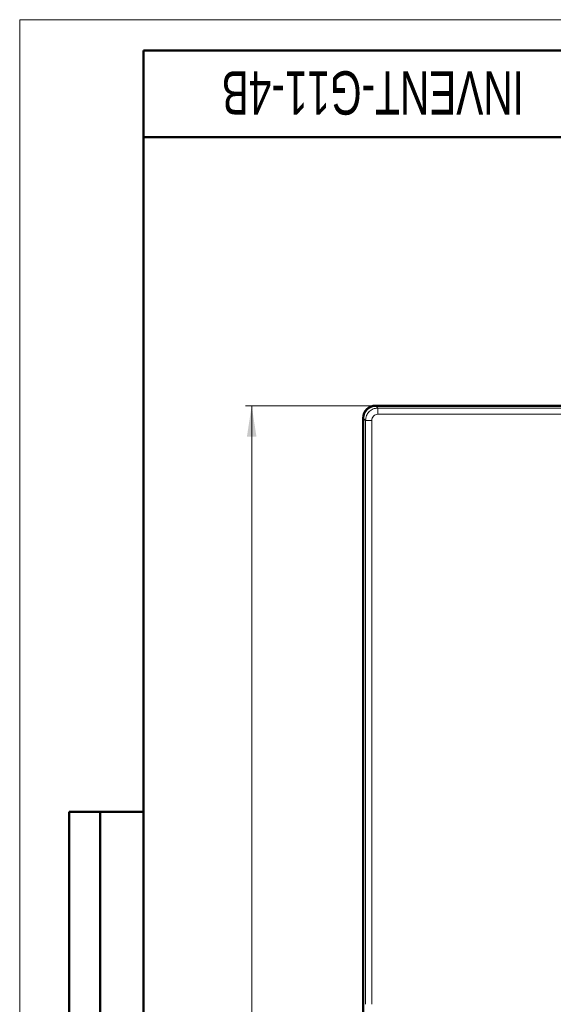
# Model space of a CAD drawing. Header units: millimetres. Extents: x 0 to 594, y 0 to 420.
# Tile 3 of 9: x 0 to 86, y 261 to 420. Entities that reach past the tile are written whole.
import ezdxf

# ---------------------------------------------------------------- set-up
doc = ezdxf.new("R2010")
doc.units = ezdxf.units.MM
doc.linetypes.add('SLD-Сплошная', pattern=[0])
doc.styles.add('SLDTEXTSTYLE0', font='TXT', dxfattribs={"width": 0.7, "bigfont": 'bigfont'})
doc.styles.add('SLDTEXTSTYLE1', font='TXT', dxfattribs={"width": 0.7})
doc.dimstyles.new('SLDDIMSTYLE0', dxfattribs={"dimtxt": 5, "dimasz": 5, "dimexe": 0, "dimexo": 0.0625, "dimgap": 1.25, "dimtad": 2, "dimdec": 1, "dimrnd": 1e-09, "dimzin": 12, "dimdsep": 46, "dimtxsty": 'SLDTEXTSTYLE1', "dimsah": 1, "dimcen": 0.09, "dimadec": 0, "dimazin": 3, "dimtfac": 1, "dimtdec": 3, "dimtofl": 0, "dimtmove": 0, "dimatfit": 3, "dimfxl": 1, "dimfrac": 2, "dimtolj": 1, "dimtzin": 12, "dimarcsym": 0})

# ---------------------------------------------------------------- blocks, each defined once
blk = doc.blocks.new('_D_1')
at = {"color": 7, "linetype": 'SLD-Сплошная', "lineweight": 0}
for p, q in [((57.46, 357.63), (36.46, 357.63)), ((37.46, 114.64), (37.46, 357.63)), ((78.78, 114.64), (36.46, 114.64))]:
    blk.add_line(p, q, dxfattribs=at)
at = {"color": 7, "linetype": 'SLD-Сплошная', "lineweight": 18}
for points in [[(37.46, 357.63), (36.69, 352.63), (38.23, 352.63)], [(37.46, 114.64), (38.23, 119.64), (36.69, 119.64)]]:
    blk.add_solid(points, dxfattribs=at)
at = {"color": 7, "linetype": 'SLD-Сплошная', "lineweight": 18, "insert": (31.01, 234.53), "char_height": 5, "attachment_point": 1, "rotation": 90, "style": 'SLDTEXTSTYLE0'}
blk.add_mtext('В', dxfattribs=at)

msp = doc.modelspace()

# ---------------------------------------------------------------- linework, layer by layer
at = {"color": 7, "linetype": 'SLD-Сплошная', "lineweight": 18}
for q in [(594, 420), (0, 0)]:
    msp.add_line((0, 420), q, dxfattribs=at)
at = {"color": 7, "linetype": 'SLD-Сплошная', "lineweight": 50}
for p, q in [((589, 415), (20, 415)), ((20, 415), (20, 5)), ((20, 401), (90, 401)), ((57.46, 357.64), (171.46, 357.64)), ((171.48, 357.63), (57.47, 357.63)), ((55.46, 119.64), (55.46, 355.64)), ((55.48, 355.63), (55.48, 260.93)), ((55.46, 321.64), (55.46, 321.64)), ((8, 172), (8, 292)), ((20, 292), (8, 292)), ((8, 172), (8, 292)), ((13, 172), (13, 292)), ((13, 172), (13, 292))]:
    msp.add_line(p, q, dxfattribs=at)
at = {"color": 8, "linetype": 'SLD-Сплошная', "lineweight": 18}
for p, q in [((57.47, 357.63), (57.84, 357.26)), ((57.84, 356.26), (57.84, 357.26)), ((171.11, 357.26), (57.84, 357.26)), ((55.85, 355.26), (55.48, 355.63)), ((55.85, 355.26), (55.85, 260.93)), ((55.85, 355.26), (56.84, 355.26)), ((56.84, 260.93), (56.84, 355.26)), ((57.84, 356.26), (171.11, 356.26))]:
    msp.add_line(p, q, dxfattribs=at)
at = {"color": 7, "linetype": 'SLD-Сплошная', "lineweight": 25}
msp.add_line((20, 292), (20, 5), dxfattribs=at)
msp.add_line((20, 292), (20, 5), dxfattribs=at)
at = {"color": 7, "linetype": 'SLD-Сплошная', "lineweight": 50}
msp.add_arc((57.46, 355.64), 2, 90, 180, dxfattribs=at)
msp.add_ellipse((57.48, 355.63), major_axis=(-1.42, 1.42), ratio=0.998783, start_param=5.498396, end_param=7.067974, dxfattribs=at)
at = {"color": 8, "linetype": 'SLD-Сплошная', "lineweight": 18}
for points, knots in [([(55.85, 355.26), (55.88, 355.52), (55.94, 356.05), (56.4, 356.71), (57.06, 357.17), (57.58, 357.23), (57.84, 357.26)], [0, 0, 0, 0, 0.250012, 0.500003, 0.749993, 1, 1, 1, 1]), ([(56.84, 355.26), (56.86, 355.39), (56.89, 355.65), (57.12, 355.98), (57.45, 356.21), (57.71, 356.24), (57.84, 356.26)], [0, 0, 0, 0, 0.250021, 0.5, 0.749979, 1, 1, 1, 1])]:
    msp.add_open_spline(points, degree=3, knots=knots, dxfattribs=at)

# ---------------------------------------------------------------- texts
at = {"color": 7, "linetype": 'Continuous', "lineweight": 0, "insert": (57.02, 404.67), "char_height": 7, "attachment_point": 2, "rotation": 180, "style": 'SLDTEXTSTYLE1'}
msp.add_mtext('INVENT-G11-4B', dxfattribs=at)

# ---------------------------------------------------------------- dimensions: what is measured, and where the dimension line sits
at = {"color": 7, "linetype": 'SLD-Сплошная', "lineweight": 18}
dim = msp.add_linear_dim(base=(37.46, 357.63), p1=(78.79, 114.64), p2=(57.47, 357.63), angle=90, text='В', dimstyle='SLDDIMSTYLE0', dxfattribs=at)
dim.commit()
dim.dimension.update_dxf_attribs({"geometry": '_D_1', "text_midpoint": (37.46, 236.13), "dimtype": 160})

doc.saveas('drawing.dxf')
